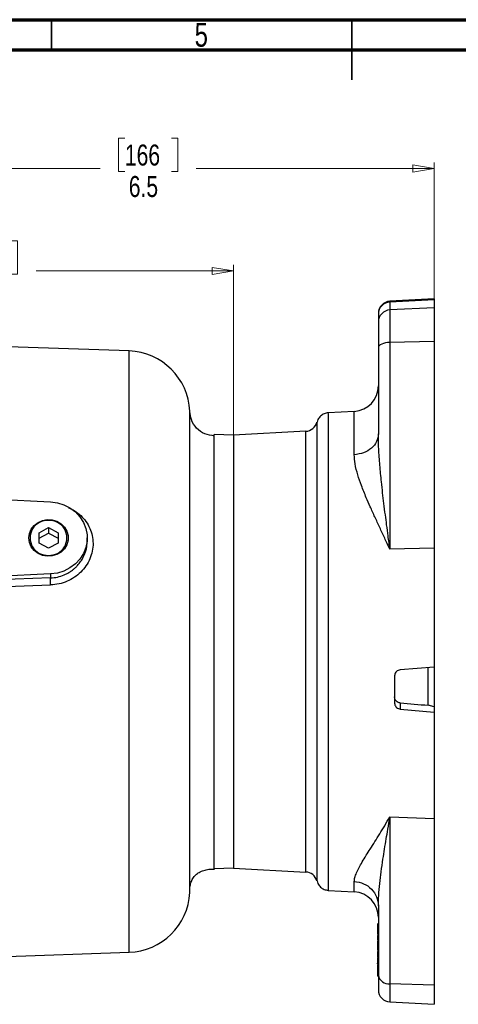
# Model space of a CAD drawing. Header units: inches. Extents: x 0.6 to 16.3, y 0.2 to 11.5.
# Tile 8 of 20: x 6.3 to 9.2, y 5 to 11.5. Entities that reach past the tile are written whole.
import ezdxf

# ---------------------------------------------------------------- set-up
doc = ezdxf.new("R2010")
doc.units = ezdxf.units.IN
doc.header["$MEASUREMENT"] = 0
doc.styles.add('SLDTEXTSTYLE0', font='TXT', dxfattribs={"width": 0.75})
doc.dimstyles.new('SLDDIMSTYLE0', dxfattribs={"dimtxt": 0.137795, "dimasz": 0.14, "dimexe": 0, "dimexo": 0.0625, "dimgap": 0.034449, "dimtad": 0, "dimdec": 1, "dimlfac": 1.5, "dimrnd": 1e-09, "dimzin": 12, "dimdsep": 46, "dimtxsty": 'SLDTEXTSTYLE0', "dimblk1": 'CLOSED', "dimblk2": 'CLOSED', "dimsah": 1, "dimcen": 0.09, "dimadec": 0, "dimazin": 3, "dimtfac": 1, "dimtdec": 1, "dimtofl": 0, "dimtmove": 0, "dimatfit": 3, "dimldrblk": 'CLOSED', "dimfxl": 0, "dimfrac": 2, "dimtolj": 1, "dimtzin": 12, "dimarcsym": 0})
doc.dimstyles.new('SLDDIMSTYLE1', dxfattribs={"dimtxt": 0.137795, "dimasz": 0.14, "dimexe": 0, "dimexo": 0.0625, "dimgap": 0.034449, "dimtad": 0, "dimdec": 1, "dimlfac": 1.5, "dimrnd": 1e-09, "dimzin": 12, "dimdsep": 46, "dimtxsty": 'SLDTEXTSTYLE0', "dimblk1": 'CLOSED', "dimblk2": 'CLOSED', "dimsah": 1, "dimcen": 0.09, "dimadec": 0, "dimazin": 3, "dimtfac": 1, "dimtofl": 0, "dimtmove": 0, "dimatfit": 3, "dimldrblk": 'CLOSED', "dimfxl": 0, "dimfrac": 2, "dimtolj": 1, "dimtzin": 12, "dimarcsym": 0})

# ---------------------------------------------------------------- blocks, each defined once
blk = doc.blocks.new('_Closed')
at = {"color": 0, "linetype": 'ByBlock', "lineweight": -2}
for p, q in [((-1, 0.166667), (0, 0)), ((-1, 0.166667), (-1, -0.166667)), ((0, 0), (-1, -0.166667)), ((0, 0), (-1, 0))]:
    blk.add_line(p, q, dxfattribs=at)
blk = doc.blocks.new('_D')
at = {"color": 7, "linetype": 'Continuous', "lineweight": 0}
for p, q in [((6.9778, 10.7189), (6.9359, 10.7189)), ((6.9359, 10.7189), (6.9359, 10.5002)), ((7.2833, 10.7189), (7.3253, 10.7189)), ((7.3253, 10.7189), (7.3253, 10.5002)), ((4.6439, 10.1703), (4.6439, 10.5598)), ((4.6439, 10.5205), (6.815, 10.5205)), ((9.0059, 10.5205), (7.4461, 10.5205)), ((9.0059, 9.426), (9.0059, 10.5598)), ((6.9359, 10.5002), (6.9778, 10.5002)), ((7.3253, 10.5002), (7.2833, 10.5002))]:
    blk.add_line(p, q, dxfattribs=at)
at = {"color": 7, "linetype": 'Continuous', "lineweight": 18, "xscale": 0.14, "yscale": 0.14, "rotation": 180.0000000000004}
blk.add_blockref('_Closed', (4.6439, 10.5205), dxfattribs=at)
at = {"color": 7, "linetype": 'Continuous', "lineweight": 18, "xscale": 0.14, "yscale": 0.14}
blk.add_blockref('_Closed', (9.0059, 10.5205), dxfattribs=at)
at = {"color": 7, "linetype": 'Continuous', "lineweight": 18, "char_height": 0.1378, "attachment_point": 1, "style": 'SLDTEXTSTYLE0'}
for s, insert in [('166', (6.9778, 10.6778)), ('6.5', (7.0033, 10.4716))]:
    blk.add_mtext(s, dxfattribs=dict(at, insert=insert))
blk = doc.blocks.new('_D_1')
at = {"color": 7, "linetype": 'Continuous', "lineweight": 0}
for p, q in [((5.9274, 10.0474), (5.8854, 10.0474)), ((5.8854, 10.0474), (5.8854, 9.8287)), ((6.2328, 10.0474), (6.2748, 10.0474)), ((6.2748, 10.0474), (6.2748, 9.8287)), ((7.6893, 5.975), (7.6893, 9.8883)), ((4.6439, 9.849), (5.7645, 9.849)), ((5.8854, 9.8287), (5.9274, 9.8287)), ((6.2748, 9.8287), (6.2328, 9.8287)), ((7.6893, 9.849), (6.3957, 9.849))]:
    blk.add_line(p, q, dxfattribs=at)
at = {"color": 7, "linetype": 'Continuous', "lineweight": 18, "xscale": 0.14, "yscale": 0.14, "rotation": 180.0000000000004}
blk.add_blockref('_Closed', (4.6439, 9.849), dxfattribs=at)
at = {"color": 7, "linetype": 'Continuous', "lineweight": 18, "xscale": 0.14, "yscale": 0.14}
blk.add_blockref('_Closed', (7.6893, 9.849), dxfattribs=at)
at = {"color": 7, "linetype": 'Continuous', "lineweight": 18, "char_height": 0.1378, "attachment_point": 1, "style": 'SLDTEXTSTYLE0'}
for s, insert in [('116', (5.9274, 10.0063)), ('4.6', (5.9528, 9.8001))]:
    blk.add_mtext(s, dxfattribs=dict(at, insert=insert))

msp = doc.modelspace()

# ---------------------------------------------------------------- linework, layer by layer
at = {"color": 7, "linetype": 'Continuous', "lineweight": 70}
for p, q in [((0.5906, 11.4961), (16.3386, 11.4961)), ((0.7874, 11.2992), (16.1417, 11.2992))]:
    msp.add_line(p, q, dxfattribs=at)
at = {"color": 7, "linetype": 'Continuous', "lineweight": 35}
for p, q in [((6.4961, 11.2992), (6.4961, 11.4961)), ((8.4646, 11.4961), (8.4646, 11.1024)), ((8.4646, 11.2992), (8.4646, 11.4961))]:
    msp.add_line(p, q, dxfattribs=at)
at = {"color": 7, "linetype": 'Continuous', "lineweight": 25}
for p, q in [((9.0059, 9.6654), (8.7151, 9.6502)), ((9.0059, 9.6606), (8.7151, 9.6455)), ((8.7151, 9.6455), (8.7151, 9.5934)), ((9.0059, 9.6654), (9.0059, 9.6606)), ((9.0059, 9.6606), (9.0059, 9.6084)), ((8.6393, 9.5666), (8.6393, 9.5145)), ((9.0059, 9.6084), (8.7151, 9.5934)), ((8.7151, 9.5934), (8.7151, 9.3802)), ((9.0059, 9.6084), (9.0059, 9.3866)), ((7.005, 9.3246), (4.6439, 9.407)), ((9.0059, 9.3866), (8.7151, 9.3802)), ((8.7151, 9.3802), (8.7151, 8.0246)), ((9.0059, 9.3866), (9.0059, 8.031)), ((8.6393, 9.3464), (8.6393, 8.7812)), ((7.4036, 8.9289), (7.4035, 8.9293)), ((8.4813, 8.9288), (8.3102, 8.9198)), ((8.1634, 8.7982), (7.6893, 8.7733)), ((7.6893, 8.7718), (7.564, 8.7762)), ((7.6893, 8.7733), (7.6893, 7.1316)), ((4.6439, 8.4256), (6.4905, 8.3353)), ((6.4148, 8.1328), (6.4773, 8.1665)), ((6.4148, 8.0654), (6.4148, 8.1328)), ((6.4773, 8.1665), (6.5398, 8.1328)), ((6.4773, 8.1665), (6.4773, 8.1306)), ((6.5398, 8.1328), (6.5398, 8.0654)), ((6.4148, 8.097), (6.4773, 8.1306)), ((6.4773, 8.1306), (6.5398, 8.097)), ((6.7306, 8.0773), (6.7306, 8.0991)), ((6.4773, 8.0317), (6.4148, 8.0654)), ((6.5398, 8.0654), (6.4773, 8.0317)), ((9.0059, 8.031), (8.7151, 8.0246)), ((9.0059, 8.031), (9.0059, 7.2517)), ((6.4905, 7.8629), (5.0243, 7.7912)), ((6.4905, 7.837), (5.6978, 7.8059)), ((6.4905, 7.8629), (6.4905, 7.837)), ((5.6985, 7.7605), (6.4912, 7.7909)), ((9.0059, 7.2517), (8.7824, 7.2339)), ((8.9659, 7.0022), (8.9659, 7.2482)), ((9.0059, 7.2517), (9.0059, 6.992)), ((8.7459, 7.1944), (8.7459, 7.0166)), ((7.6893, 7.1316), (7.6893, 5.9341)), ((8.7824, 7.0177), (8.7824, 6.9774)), ((8.7824, 6.9774), (9.0059, 6.9565)), ((9.0059, 6.9925), (8.9659, 7.0022)), ((9.0059, 6.9925), (9.0059, 6.9565)), ((9.0059, 6.9565), (9.0059, 6.2607)), ((8.7151, 6.2711), (9.0059, 6.2607)), ((8.7151, 6.2711), (8.7151, 5.1772)), ((9.0059, 6.2607), (9.0059, 5.1668)), ((7.5639, 5.9312), (7.6893, 5.9356)), ((7.6893, 5.9341), (8.1634, 5.9092)), ((8.3102, 5.7876), (8.4813, 5.7786)), ((8.3105, 5.7904), (8.3105, 5.7924)), ((8.6393, 5.6878), (8.6393, 5.2317)), ((8.6393, 5.5685), (8.6326, 5.5685)), ((8.6326, 5.5502), (8.6393, 5.5502)), ((8.6393, 5.502), (8.6326, 5.502)), ((8.6326, 5.4983), (8.6393, 5.4983)), ((8.6393, 5.4626), (8.6326, 5.4626)), ((8.6326, 5.4589), (8.6393, 5.4589)), ((8.6326, 5.4562), (8.6326, 5.4439)), ((8.6393, 5.4439), (8.6326, 5.4439)), ((6.0519, 5.3495), (7.005, 5.3828)), ((8.6393, 5.397), (8.6326, 5.397)), ((8.6326, 5.3933), (8.6393, 5.3933)), ((8.6393, 5.3928), (8.6326, 5.3928)), ((8.6326, 5.37), (8.6326, 5.3616)), ((8.6393, 5.3575), (8.6326, 5.3575)), ((8.6326, 5.3507), (8.6393, 5.3507)), ((8.6326, 5.3473), (8.6326, 5.3389)), ((8.6393, 5.3389), (8.6326, 5.3389)), ((8.6393, 5.3115), (8.6326, 5.3115)), ((8.6393, 5.3064), (8.6326, 5.3064)), ((8.6393, 5.2787), (8.6326, 5.2787)), ((8.6326, 5.272), (8.6393, 5.272)), ((8.6393, 5.256), (8.6326, 5.256)), ((8.6393, 5.2375), (8.6326, 5.2375)), ((8.6393, 5.2269), (8.6326, 5.2269)), ((9.0059, 5.1668), (8.7151, 5.1772)), ((9.0059, 5.1668), (9.0059, 5.042)), ((8.7151, 5.0573), (9.0059, 5.042))]:
    msp.add_line(p, q, dxfattribs=at)
at = {"color": 8, "linetype": 'Continuous', "lineweight": 25}
for p, q in [((8.7151, 9.6502), (8.7151, 9.6455)), ((7.005, 7.3537), (7.005, 9.3246)), ((8.4813, 8.6447), (8.4813, 8.9288)), ((8.1634, 7.1277), (8.1634, 8.7982)), ((7.005, 5.3828), (7.005, 7.3537)), ((8.1634, 5.9092), (8.1634, 7.1277)), ((8.4813, 5.7786), (8.4813, 5.8471)), ((8.7151, 5.1772), (8.7151, 5.0573))]:
    msp.add_line(p, q, dxfattribs=at)
at = {"color": 7, "linetype": 'Continuous', "lineweight": 25, "flags": 128}
for points in [[(8.7151, 9.3802), (8.7001, 9.3792), (8.6858, 9.3771), (8.6727, 9.3739), (8.6612, 9.3697), (8.6519, 9.3646), (8.645, 9.3589), (8.6407, 9.3528), (8.6393, 9.3464)], [(6.4905, 8.3353), (6.5353, 8.3293), (6.5782, 8.316), (6.6178, 8.2959), (6.6531, 8.2694), (6.6827, 8.2375), (6.7057, 8.2013), (6.7216, 8.1617), (6.7296, 8.1202), (6.7296, 8.078), (6.7216, 8.0365), (6.7057, 7.997), (6.6827, 7.9607), (6.6531, 7.9288), (6.6178, 7.9024), (6.5782, 7.8822), (6.5353, 7.8689), (6.4905, 7.8629)], [(6.3485, 8.0991), (6.3526, 8.129), (6.3644, 8.157), (6.3834, 8.1814), (6.4083, 8.2006), (6.4375, 8.2134), (6.4692, 8.2191), (6.5014, 8.2172), (6.5321, 8.2079), (6.5593, 8.1917), (6.5814, 8.1698), (6.597, 8.1434), (6.605, 8.1142), (6.605, 8.084), (6.597, 8.0549), (6.5814, 8.0285), (6.5593, 8.0065), (6.5321, 7.9903), (6.5014, 7.981), (6.4692, 7.9791), (6.4375, 7.9848), (6.4083, 7.9976), (6.3834, 8.0168), (6.3644, 8.0412), (6.3526, 8.0692), (6.3485, 8.0991)]]:
    msp.add_lwpolyline(points, dxfattribs=at)
at = {"color": 7, "linetype": 'Continuous', "lineweight": 25}
for centre, radius, start, end in [((8.7193, 9.5703), 0.08, 93, 180), ((8.7187, 9.5661), 0.0795, 92.62332, 179.66766), ((8.7187, 9.514), 0.0795, 92.62332, 179.66766), ((6.9906, 8.9115), 0.4133, 2.4561, 88), ((8.4726, 9.0952), 0.1667, 273, 0), ((8.1593, 8.8781), 0.08, 273, 346.01502), ((6.4709, 8.0991), 0.1144, 86.83181, 273.16819), ((6.4836, 8.0991), 0.1144, 266.83181, 93.16819), ((8.1593, 5.8293), 0.08, 15.92658, 87), ((6.9906, 5.7959), 0.4133, 272, 356.99686), ((8.4726, 5.6122), 0.1667, 0, 87), ((8.7072, 5.2463), 0.0695, 192.11211, 276.47849), ((8.7193, 5.1371), 0.08, 180, 267)]:
    msp.add_arc(centre, radius, start, end, dxfattribs=at)
msp.add_ellipse((7.2981, 7.3537), major_axis=(15.2477, -1.3178), ratio=0.013585, start_param=4.811065, end_param=4.823163, dxfattribs=at)
for points, knots in [([(8.6393, 9.5145), (8.6393, 9.5091), (8.6393, 9.4982), (8.6393, 9.4604), (8.6393, 9.4098), (8.6393, 9.3673), (8.6393, 9.3464)], [0, 0, 0, 0, 0.246231, 0.5, 0.753769, 1, 1, 1, 1]), ([(7.4033, 7.3537), (7.4034, 7.4225), (7.4034, 7.56), (7.4035, 7.7625), (7.4036, 7.9179), (7.4036, 8.0319), (7.4036, 8.1113), (7.4035, 8.1966), (7.4035, 8.2865), (7.4035, 8.3796), (7.4034, 8.456), (7.4034, 8.5153), (7.4034, 8.5576), (7.4034, 8.5976), (7.4033, 8.6354), (7.4033, 8.6884), (7.4033, 8.751), (7.4034, 8.8027), (7.4034, 8.8352), (7.4034, 8.8542), (7.4035, 8.8703), (7.4035, 8.8836), (7.4035, 8.8946), (7.4035, 8.9034), (7.4035, 8.9139), (7.4035, 8.9226), (7.4036, 8.9272), (7.4036, 8.9282), (7.4036, 8.9284)], [0, 0, 0, 0, 0.084698, 0.169321, 0.253898, 0.286494, 0.323021, 0.363487, 0.4079, 0.456268, 0.508604, 0.534744, 0.560739, 0.586587, 0.612286, 0.637836, 0.701018, 0.763227, 0.789007, 0.813437, 0.836518, 0.858251, 0.878639, 0.897681, 0.915378, 0.957117, 0.988713, 1, 1, 1, 1]), ([(7.5661, 8.767), (7.5441, 8.7701), (7.5001, 8.7763), (7.4454, 8.8164), (7.4102, 8.87), (7.4062, 8.9102), (7.4043, 8.9286)], [0, 0, 0, 0, 0.261613, 0.522372, 0.782691, 1, 1, 1, 1]), ([(8.3115, 8.9192), (8.302, 8.9179), (8.2832, 8.9151), (8.2591, 8.8989), (8.2432, 8.879), (8.2393, 8.8642), (8.2378, 8.8585)], [0, 0, 0, 0, 0.2764193, 0.552534, 0.828789, 1, 1, 1, 1]), ([(8.2369, 8.8588), (8.2369, 8.8588), (8.2369, 8.8589), (8.2369, 8.8572), (8.2369, 8.8539), (8.2369, 8.8486), (8.2368, 8.8395), (8.2368, 8.8258), (8.2367, 8.808), (8.2367, 8.7903), (8.2367, 8.7724), (8.2366, 8.7552), (8.2366, 8.7378), (8.2366, 8.7207), (8.2366, 8.7021), (8.2367, 8.6821), (8.2367, 8.6605), (8.2367, 8.6392), (8.2367, 8.6161), (8.2368, 8.5889), (8.2368, 8.5557), (8.2369, 8.5207), (8.2369, 8.489), (8.2369, 8.4598), (8.2369, 8.432), (8.2369, 8.4045), (8.2369, 8.379), (8.2369, 8.3544), (8.2369, 8.3291), (8.2369, 8.3015), (8.2368, 8.2714), (8.2368, 8.242), (8.2367, 8.2098), (8.2367, 8.1712), (8.2366, 8.1243), (8.2365, 8.0757), (8.2364, 8.0321), (8.2363, 7.9909), (8.2362, 7.9434), (8.2362, 7.8879), (8.2361, 7.8262), (8.2361, 7.7653), (8.2361, 7.6967), (8.2362, 7.6159), (8.2363, 7.5186), (8.2365, 7.4168), (8.2367, 7.3145), (8.2368, 7.2165), (8.237, 7.0885), (8.2369, 6.9288), (8.2366, 6.7443), (8.2363, 6.6014), (8.2362, 6.499), (8.2362, 6.4308), (8.2362, 6.3665), (8.2363, 6.3048), (8.2364, 6.2492), (8.2365, 6.1926), (8.2366, 6.143), (8.2368, 6.1), (8.2368, 6.0676), (8.2369, 6.0387), (8.2369, 6.0117), (8.237, 5.9869), (8.2369, 5.964), (8.2369, 5.9434), (8.2368, 5.9248), (8.2368, 5.9072), (8.2367, 5.8881), (8.2365, 5.8711), (8.2364, 5.8594), (8.2363, 5.853), (8.2363, 5.8519), (8.2363, 5.8514)], [0, 0, 0, 0, 0.006293, 0.017019, 0.026364, 0.037297, 0.050177, 0.068475, 0.084342, 0.097781, 0.10879, 0.120217, 0.129093, 0.138135, 0.147342, 0.156715, 0.166253, 0.175957, 0.183645, 0.194129, 0.207409, 0.219963, 0.230458, 0.238895, 0.247965, 0.256247, 0.26374, 0.270444, 0.277513, 0.285122, 0.293271, 0.301958, 0.308525, 0.318394, 0.331563, 0.343668, 0.35401, 0.362919, 0.372879, 0.387181, 0.401114, 0.41468, 0.42788, 0.44645, 0.467398, 0.490728, 0.511633, 0.532727, 0.553415, 0.593919, 0.636961, 0.678813, 0.697047, 0.715081, 0.732919, 0.750248, 0.768451, 0.783682, 0.804753, 0.819574, 0.831436, 0.843121, 0.856018, 0.8678, 0.879502, 0.89242, 0.903937, 0.915685, 0.930824, 0.952509, 0.971233, 0.987, 1, 1, 1, 1]), ([(8.7151, 8.0246), (8.7111, 8.054), (8.7039, 8.1075), (8.694, 8.1824), (8.6847, 8.2534), (8.6759, 8.3235), (8.6672, 8.3959), (8.658, 8.4794), (8.6487, 8.5762), (8.641, 8.6812), (8.6398, 8.7488), (8.6393, 8.7812)], [0, 0, 0, 0, 0.112066, 0.203731, 0.288011, 0.38702, 0.477209, 0.572703, 0.718096, 0.865407, 1, 1, 1, 1]), ([(7.5639, 5.9312), (7.5639, 5.9365), (7.5639, 5.9471), (7.5639, 6.0317), (7.564, 6.1631), (7.564, 6.3414), (7.564, 6.5582), (7.564, 6.8057), (7.564, 7.0743), (7.564, 7.3535), (7.564, 7.6328), (7.564, 7.9014), (7.564, 8.1489), (7.564, 8.3658), (7.564, 8.5441), (7.564, 8.6756), (7.564, 8.7602), (7.564, 8.7709), (7.564, 8.7762)], [0, 0, 0, 0, 0.0625, 0.125, 0.1875, 0.25, 0.3125, 0.375, 0.4375, 0.5, 0.5625, 0.625, 0.6875, 0.75, 0.8125, 0.875, 0.9375, 1, 1, 1, 1]), ([(8.7151, 8.0246), (8.7036, 8.0494), (8.6811, 8.0978), (8.6481, 8.1683), (8.6163, 8.2368), (8.5867, 8.3018), (8.5565, 8.3709), (8.5283, 8.4409), (8.503, 8.5147), (8.4852, 8.5827), (8.4826, 8.6248), (8.4813, 8.6447)], [0, 0, 0, 0, 0.104409, 0.203915, 0.306493, 0.409204, 0.502325, 0.632957, 0.751932, 0.882132, 1, 1, 1, 1]), ([(6.6087, 8.2972), (6.6217, 8.2911), (6.651, 8.2772), (6.6896, 8.2463), (6.724, 8.2073), (6.7492, 8.1627), (6.7651, 8.1141), (6.7709, 8.0637), (6.7661, 8.0121), (6.7497, 7.9624), (6.7243, 7.9156), (6.6898, 7.8745), (6.6478, 7.8399), (6.5995, 7.8138), (6.5467, 7.7959), (6.5097, 7.7925), (6.4912, 7.7909)], [0, 0, 0, 0, 0.058063, 0.130129, 0.201941, 0.274562, 0.346063, 0.418631, 0.489291, 0.562959, 0.635532, 0.707511, 0.780193, 0.853248, 0.926455, 1, 1, 1, 1]), ([(6.4912, 7.7909), (6.491, 7.7956), (6.4906, 7.8051), (6.4903, 7.8189), (6.4902, 7.8304), (6.4904, 7.8348), (6.4905, 7.837)], [0, 0, 0, 0, 0.250121, 0.5, 0.749879, 1, 1, 1, 1]), ([(7.4033, 5.7742), (7.4033, 5.7748), (7.4033, 5.7761), (7.4033, 5.7923), (7.4033, 5.8206), (7.4033, 5.8618), (7.4033, 5.9081), (7.4033, 5.9559), (7.4033, 6.0023), (7.4033, 6.0445), (7.4033, 6.0807), (7.4034, 6.1091), (7.4034, 6.1312), (7.4034, 6.1494), (7.4034, 6.1667), (7.4034, 6.1841), (7.4034, 6.2013), (7.4034, 6.2186), (7.4034, 6.2554), (7.4034, 6.3089), (7.4035, 6.3791), (7.4035, 6.4448), (7.4035, 6.5075), (7.4035, 6.5656), (7.4035, 6.615), (7.4035, 6.6541), (7.4035, 6.6868), (7.4035, 6.7153), (7.4034, 6.7447), (7.4034, 6.7744), (7.4034, 6.8043), (7.4034, 6.8345), (7.4034, 6.9026), (7.4033, 7.0173), (7.4033, 7.181), (7.4033, 7.2961), (7.4033, 7.3537)], [0, 0, 0, 0, 0.047945, 0.098961, 0.161512, 0.217826, 0.267902, 0.311738, 0.349333, 0.380688, 0.4058, 0.424672, 0.437302, 0.448148, 0.458787, 0.46922, 0.479444, 0.489462, 0.499273, 0.542729, 0.57765, 0.608914, 0.641367, 0.668645, 0.690752, 0.709597, 0.721766, 0.734731, 0.747699, 0.760671, 0.773646, 0.786624, 0.799605, 0.860808, 0.930394, 1, 1, 1, 1]), ([(8.7824, 7.2339), (8.778, 7.2331), (8.7692, 7.2316), (8.7579, 7.2238), (8.7497, 7.213), (8.7463, 7.2026), (8.746, 7.1963), (8.7459, 7.1944)], [0, 0, 0, 0, 0.22645, 0.452907, 0.679278, 0.906075, 1, 1, 1, 1]), ([(8.7824, 7.0177), (8.778, 7.0186), (8.7691, 7.0202), (8.7578, 7.0278), (8.7497, 7.0384), (8.7463, 7.0487), (8.746, 7.0548), (8.7459, 7.0566)], [0, 0, 0, 0, 0.226375, 0.452725, 0.679719, 0.907566, 1, 1, 1, 1]), ([(8.7459, 7.0166), (8.7464, 7.0122), (8.7473, 7.0034), (8.7541, 6.9917), (8.7643, 6.9827), (8.7744, 6.9785), (8.7807, 6.9776), (8.7824, 6.9774)], [0, 0, 0, 0, 0.227482, 0.45498, 0.682064, 0.908587, 1, 1, 1, 1]), ([(8.4813, 5.8471), (8.4821, 5.8553), (8.4837, 5.8724), (8.4954, 5.9029), (8.5124, 5.9373), (8.5341, 5.9757), (8.5588, 6.0164), (8.5867, 6.0609), (8.6163, 6.1079), (8.6481, 6.159), (8.6811, 6.2131), (8.7036, 6.2515), (8.7151, 6.2711)], [0, 0, 0, 0, 0.093363, 0.194456, 0.29432, 0.392258, 0.497714, 0.590825, 0.693529, 0.796098, 0.895598, 1, 1, 1, 1]), ([(8.6393, 5.6878), (8.6398, 5.7104), (8.6409, 5.7578), (8.6479, 5.8325), (8.6576, 5.9119), (8.6686, 5.9873), (8.6799, 6.0593), (8.6906, 6.1246), (8.7023, 6.195), (8.7105, 6.2438), (8.7151, 6.2711)], [0, 0, 0, 0, 0.127991, 0.269711, 0.406261, 0.547661, 0.657854, 0.768477, 0.87007, 1, 1, 1, 1]), ([(7.4035, 5.7957), (7.4037, 5.8007), (7.4041, 5.8104), (7.4068, 5.826), (7.4123, 5.8458), (7.4236, 5.8694), (7.4421, 5.8917), (7.4664, 5.9092), (7.4961, 5.9213), (7.5305, 5.9284), (7.5537, 5.9285), (7.5661, 5.9286)], [0, 0, 0, 0, 0.045821, 0.087916, 0.129684, 0.219258, 0.32647, 0.456859, 0.612554, 0.793775, 1, 1, 1, 1]), ([(8.2373, 5.8517), (8.2389, 5.8455), (8.2429, 5.8301), (8.2591, 5.8097), (8.2832, 5.7935), (8.302, 5.7908), (8.3115, 5.7894)], [0, 0, 0, 0, 0.184218, 0.456157, 0.727952, 1, 1, 1, 1]), ([(8.6326, 5.5684), (8.6326, 5.5682), (8.6326, 5.5675), (8.6326, 5.5611), (8.6326, 5.5537), (8.6326, 5.5502)], [0, 0, 0, 0, 0.230552, 0.633186, 1, 1, 1, 1]), ([(8.6326, 5.5502), (8.6326, 5.5449), (8.6326, 5.5356), (8.6326, 5.5217), (8.6326, 5.5122), (8.6326, 5.5059), (8.6326, 5.5032), (8.6326, 5.502)], [0, 0, 0, 0, 0.366782, 0.641246, 0.792691, 0.907346, 1, 1, 1, 1]), ([(8.6326, 5.4923), (8.6326, 5.4883), (8.6326, 5.4817), (8.6326, 5.4728), (8.6326, 5.4666), (8.6326, 5.4638), (8.6326, 5.4626)], [0, 0, 0, 0, 0.396768, 0.651418, 0.844206, 1, 1, 1, 1]), ([(8.6326, 5.4452), (8.6326, 5.4399), (8.6326, 5.4307), (8.6326, 5.4168), (8.6326, 5.4072), (8.6326, 5.401), (8.6326, 5.3982), (8.6326, 5.397)], [0, 0, 0, 0, 0.366782, 0.641246, 0.792691, 0.907346, 1, 1, 1, 1]), ([(8.6326, 5.389), (8.6326, 5.3887), (8.6326, 5.386), (8.6326, 5.3785), (8.6326, 5.3692), (8.6326, 5.3615), (8.6326, 5.3586), (8.6326, 5.3575)], [0, 0, 0, 0, 0.031121, 0.27045, 0.647195, 0.866599, 1, 1, 1, 1]), ([(8.6326, 5.3575), (8.6326, 5.356), (8.6326, 5.3534), (8.6326, 5.3513), (8.6326, 5.3509), (8.6326, 5.3509)], [0, 0, 0, 0, 0.520111, 0.909975, 1, 1, 1, 1]), ([(8.6326, 5.3389), (8.6326, 5.3365), (8.6326, 5.3294), (8.6326, 5.3197), (8.6326, 5.3138), (8.6326, 5.3115)], [0, 0, 0, 0, 0.228552, 0.700373, 1, 1, 1, 1]), ([(8.6326, 5.3064), (8.6326, 5.3069), (8.6326, 5.3079), (8.6326, 5.3097), (8.6326, 5.3109), (8.6326, 5.3115)], [0, 0, 0, 0, 0.371892, 0.685452, 1, 1, 1, 1]), ([(8.6326, 5.3024), (8.6326, 5.302), (8.6326, 5.2975), (8.6326, 5.2904), (8.6326, 5.2827), (8.6326, 5.2798), (8.6326, 5.2787)], [0, 0, 0, 0, 0.039828, 0.535668, 0.824428, 1, 1, 1, 1]), ([(8.6326, 5.2787), (8.6326, 5.2772), (8.6326, 5.2746), (8.6326, 5.2725), (8.6326, 5.2722), (8.6326, 5.2721)], [0, 0, 0, 0, 0.520111, 0.909975, 1, 1, 1, 1]), ([(8.6326, 5.2742), (8.6326, 5.2723), (8.6326, 5.2687), (8.6326, 5.2624), (8.6326, 5.2582), (8.6326, 5.256)], [0, 0, 0, 0, 0.344262, 0.666216, 1, 1, 1, 1]), ([(8.6326, 5.256), (8.6326, 5.2546), (8.6326, 5.2511), (8.6326, 5.2446), (8.6326, 5.2402), (8.6326, 5.2375)], [0, 0, 0, 0, 0.1998808, 0.4969122, 1, 1, 1, 1]), ([(8.6326, 5.2375), (8.6326, 5.236), (8.6326, 5.233), (8.6326, 5.2295), (8.6326, 5.2277), (8.6326, 5.2269)], [0, 0, 0, 0, 0.343648, 0.670117, 1, 1, 1, 1]), ([(8.6393, 5.2317), (8.6393, 5.2153), (8.6393, 5.1821), (8.6393, 5.1514), (8.6393, 5.1365), (8.6393, 5.1386), (8.6393, 5.1391)], [0, 0, 0, 0, 0.2934165, 0.5958151, 0.8982137, 1, 1, 1, 1])]:
    msp.add_open_spline(points, degree=3, knots=knots, dxfattribs=at)
at = {"color": 8, "linetype": 'Continuous', "lineweight": 25}
for points, knots in [([(8.3105, 8.915), (8.3105, 8.9132), (8.3105, 8.9092), (8.3105, 8.8313), (8.3105, 8.6979), (8.3105, 8.5111), (8.3105, 8.2802), (8.3105, 8.0136), (8.3105, 7.7217), (8.3105, 7.4156), (8.3105, 7.1071), (8.3105, 6.8081), (8.3105, 6.5302), (8.3105, 6.2837), (8.3105, 6.0788), (8.3105, 5.9212), (8.3105, 5.8251), (8.3105, 5.7825), (8.3105, 5.7898), (8.3105, 5.7904)], [0, 0, 0, 0, 0.050375, 0.11332, 0.176265, 0.23921, 0.302155, 0.3651, 0.428046, 0.490991, 0.553936, 0.616881, 0.679826, 0.742771, 0.805716, 0.868661, 0.931606, 0.994551, 1, 1, 1, 1]), ([(6.4905, 7.837), (6.5057, 7.8383), (6.5366, 7.8411), (6.5715, 7.8527), (6.5962, 7.8642), (6.6118, 7.8729), (6.6263, 7.8823), (6.6401, 7.8927), (6.6533, 7.9041), (6.6701, 7.9208), (6.6848, 7.939), (6.6979, 7.9592), (6.7074, 7.9767), (6.7166, 7.998), (6.724, 8.0215), (6.7295, 8.0488), (6.7302, 8.0675), (6.7306, 8.0773)], [0, 0, 0, 0, 0.118467, 0.242, 0.285584, 0.332542, 0.382875, 0.422307, 0.468585, 0.521706, 0.610745, 0.655366, 0.715892, 0.771438, 0.843972, 0.91839, 1, 1, 1, 1])]:
    msp.add_open_spline(points, degree=3, knots=knots, dxfattribs=at)
at = {"color": 7, "linetype": 'Continuous', "lineweight": 25}
for points in [[(8.6393, 8.7812), (8.6369, 8.7638), (8.6322, 8.7292), (8.5961, 8.6851), (8.5442, 8.6532), (8.5023, 8.6475), (8.4813, 8.6447)], [(8.4813, 5.8471), (8.5023, 5.8438), (8.5442, 5.8372), (8.5961, 5.8), (8.6322, 5.7484), (8.6369, 5.708), (8.6393, 5.6878)]]:
    msp.add_open_spline(points, degree=3, dxfattribs=at)

# ---------------------------------------------------------------- texts
at = {"color": 7, "linetype": 'Continuous', "lineweight": 0, "insert": (7.4787, 11.4753), "char_height": 0.1562, "attachment_point": 2, "style": 'SLDTEXTSTYLE0'}
msp.add_mtext('5', dxfattribs=at)

# ---------------------------------------------------------------- dimensions: what is measured, and where the dimension line sits
at = {"color": 7, "linetype": 'Continuous', "lineweight": 18}
for base, p1, p2, dimstyle, picture, middle in [((9.0059, 10.5205), (4.6439, 10.1309), (9.0059, 9.3866), 'SLDDIMSTYLE0', '_D', (7.1306, 10.5205)), ((4.6439, 9.849), (7.6893, 5.9356), (4.6439, 10.1309), 'SLDDIMSTYLE1', '_D_1', (6.0801, 9.849))]:
    dim = msp.add_linear_dim(base=base, p1=p1, p2=p2, dimstyle=dimstyle, dxfattribs=at)
    dim.commit()
    dim.dimension.update_dxf_attribs({"geometry": picture, "text_midpoint": middle, "dimtype": 160})

doc.saveas('drawing.dxf')
